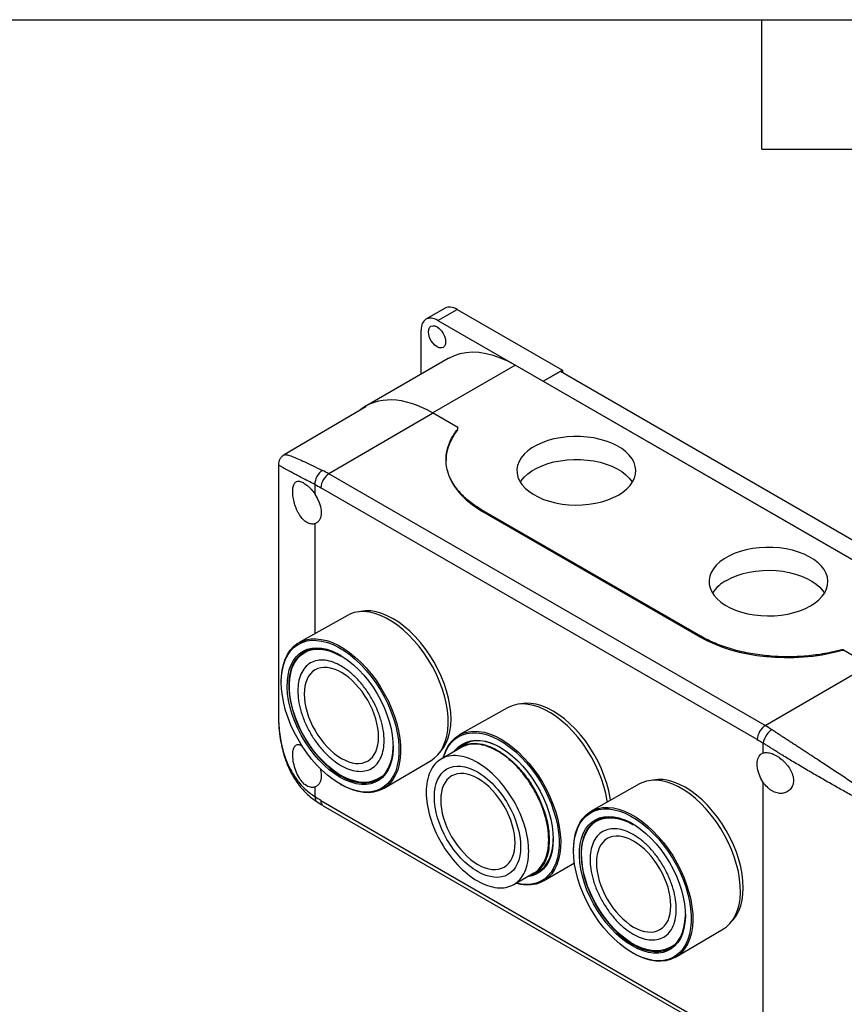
# Model space of a CAD drawing. Header units: millimetres. Extents: x 19 to 819, y 19 to 629.
# Tile 10 of 11: x 600 to 746, y 455 to 629. Entities that reach past the tile are written whole.
import ezdxf

# ---------------------------------------------------------------- set-up
doc = ezdxf.new("R2010")
doc.units = ezdxf.units.MM
doc.header["$LTSCALE"] = 3
doc.linetypes.add('SLD-Solid', pattern=[0])
doc.layers.add('TEXT', color=140, linetype='SLD-Solid', lineweight=25)

msp = doc.modelspace()

# ---------------------------------------------------------------- linework, layer by layer
for p, q in [((675.589, 577.665), (672.194, 575.706)), ((674.294, 575.498), (677.688, 577.457)), ((677.688, 577.457), (696.285, 566.721)), ((674.294, 575.498), (692.891, 564.762)), ((671.324, 565.99), (671.324, 573.783)), ((676.133, 568.766), (661.568, 560.358)), ((673.349, 559.172), (687.941, 567.597)), ((765.016, 523.102), (687.941, 567.597)), ((692.891, 564.762), (696.285, 566.721)), ((692.891, 564.76), (695.932, 566.515)), ((695.932, 566.515), (763.105, 527.737)), ((696.285, 566.721), (696.285, 566.311)), ((692.891, 564.762), (692.891, 564.76)), ((692.891, 564.76), (760.066, 525.98)), ((661.581, 560.227), (647.144, 551.755)), ((673.349, 559.075), (655.053, 548.389)), ((677.836, 556.582), (673.349, 559.172)), ((677.837, 556.484), (677.836, 556.582)), ((646.142, 550.006), (646.142, 505.788)), ((675.744, 550.878), (675.745, 550.74)), ((732.127, 503.895), (655.053, 548.389)), ((652.586, 546.514), (652.586, 544.791)), ((730.721, 501.45), (653.647, 545.945)), ((720.727, 519.687), (682.026, 542.029)), ((720.564, 519.613), (682.188, 541.767)), ((682.188, 541.767), (720.564, 519.613)), ((652.586, 539.588), (652.586, 520.161)), ((658.317, 523.388), (649.78, 518.58)), ((651.66, 517.359), (650.733, 516.824)), ((745.355, 517.134), (745.355, 517.234)), ((745.936, 517.171), (745.935, 517.269)), ((745.935, 517.269), (750.423, 514.678)), ((732.127, 503.895), (750.424, 514.58)), ((646.648, 511.838), (646.647, 511.674)), ((686.601, 507.06), (678.064, 502.252)), ((678.431, 500.041), (674.895, 498)), ((679.725, 500.962), (678.356, 500.171)), ((731.782, 499.072), (731.782, 500.795)), ((664.677, 492.776), (673.109, 497.765)), ((663.632, 494.48), (664.559, 495.015)), ((652.586, 493.046), (652.586, 491.322)), ((657.129, 493.516), (657.272, 493.435)), ((709.936, 493.589), (701.399, 488.782)), ((731.782, 452.529), (731.782, 493.87)), ((653.647, 490.667), (730.721, 446.173)), ((654.061, 489.751), (731.136, 445.257)), ((703.279, 487.56), (702.352, 487.025)), ((698.267, 482.039), (698.266, 481.875)), ((691.305, 477.741), (692.674, 478.531)), ((692.961, 476.448), (698.412, 479.673)), ((687.694, 475.83), (691.23, 477.871)), ((716.295, 462.977), (724.728, 467.966)), ((715.251, 464.681), (716.178, 465.216)), ((708.748, 463.717), (708.89, 463.636))]:
    msp.add_line(p, q)
at = {"flags": 128}
for points in [[(672.633, 573.479), (672.684, 573.903), (672.836, 574.239), (673.078, 574.463), (673.393, 574.561), (673.759, 574.524), (674.153, 574.357), (674.546, 574.07), (674.913, 573.683), (675.228, 573.222), (675.469, 572.719), (675.621, 572.208), (675.673, 571.724), (675.621, 571.299), (675.469, 570.964), (675.228, 570.739), (674.913, 570.642), (674.546, 570.678), (674.153, 570.846), (673.759, 571.133), (673.393, 571.52), (673.078, 571.981), (672.836, 572.484), (672.684, 572.995), (672.633, 573.479)], [(687.941, 567.597), (686.641, 568.289), (685.348, 568.86), (684.071, 569.306), (682.817, 569.625), (681.595, 569.814), (680.411, 569.872), (679.273, 569.8), (678.187, 569.597), (677.161, 569.264), (676.201, 568.805), (676.133, 568.766)], [(706.185, 544.656), (706.983, 545.172), (707.673, 545.738), (708.248, 546.345), (708.699, 546.986), (709.02, 547.653), (709.208, 548.337), (709.259, 549.028), (709.174, 549.719), (708.952, 550.399), (708.598, 551.06), (708.116, 551.694), (707.511, 552.291), (706.793, 552.845), (705.97, 553.349), (705.053, 553.794), (704.053, 554.177), (702.985, 554.491), (701.862, 554.733), (700.698, 554.899), (699.509, 554.988), (698.31, 554.998), (697.118, 554.929), (695.946, 554.781), (694.811, 554.558), (693.728, 554.262), (692.71, 553.896), (691.771, 553.466), (690.924, 552.976), (690.178, 552.434), (689.544, 551.847), (689.031, 551.221), (688.644, 550.566), (688.389, 549.89), (688.27, 549.201), (688.287, 548.509), (688.441, 547.823), (688.729, 547.151), (689.148, 546.503), (689.692, 545.886), (690.354, 545.309), (691.127, 544.78), (691.998, 544.305), (692.958, 543.89), (693.993, 543.541), (695.091, 543.262), (696.236, 543.058), (697.414, 542.93), (698.61, 542.881), (699.808, 542.91), (700.992, 543.019), (702.147, 543.204), (703.258, 543.464), (704.31, 543.796), (705.29, 544.195), (706.185, 544.656)], [(688.866, 546.912), (689.031, 547.161), (689.544, 547.787), (690.178, 548.374), (690.924, 548.916), (691.771, 549.406), (692.71, 549.836), (693.728, 550.202), (694.811, 550.498), (695.946, 550.722), (697.118, 550.869), (698.31, 550.938), (699.509, 550.928), (700.698, 550.839), (701.862, 550.673), (702.985, 550.431), (704.053, 550.117), (705.053, 549.734), (705.97, 549.289), (706.793, 548.785), (707.511, 548.231), (708.116, 547.634), (708.598, 547), (708.654, 546.912)], [(652.586, 544.791), (653.001, 544.091), (653.327, 543.356), (653.552, 542.615), (653.667, 541.898), (653.667, 541.233), (653.552, 540.649), (653.327, 540.168), (653.001, 539.81), (652.586, 539.588)], [(740.126, 525.062), (740.924, 525.578), (741.615, 526.144), (742.189, 526.751), (742.64, 527.393), (742.961, 528.059), (743.149, 528.743), (743.2, 529.434), (743.115, 530.125), (742.893, 530.805), (742.539, 531.466), (742.057, 532.1), (741.452, 532.698), (740.734, 533.252), (739.911, 533.755), (738.994, 534.2), (737.994, 534.583), (736.926, 534.897), (735.803, 535.139), (734.639, 535.305), (733.45, 535.394), (732.252, 535.404), (731.059, 535.335), (729.887, 535.188), (728.752, 534.964), (727.669, 534.668), (726.651, 534.302), (725.713, 533.872), (724.865, 533.382), (724.119, 532.84), (723.486, 532.253), (722.972, 531.628), (722.585, 530.972), (722.331, 530.296), (722.211, 529.608), (722.228, 528.915), (722.382, 528.229), (722.67, 527.557), (723.089, 526.909), (723.633, 526.292), (724.296, 525.715), (725.068, 525.186), (725.939, 524.711), (726.899, 524.296), (727.934, 523.947), (729.032, 523.669), (730.177, 523.464), (731.355, 523.336), (732.551, 523.287), (733.749, 523.317), (734.933, 523.425), (736.088, 523.61), (737.199, 523.871), (738.251, 524.202), (739.231, 524.601), (740.126, 525.062)], [(725.277, 529.574), (726.171, 530.035), (727.151, 530.434), (728.203, 530.765), (729.314, 531.026), (730.469, 531.211), (731.653, 531.319), (732.851, 531.349), (734.047, 531.3), (735.225, 531.172), (736.371, 530.967), (737.468, 530.689), (738.504, 530.34), (739.463, 529.925), (740.335, 529.45), (741.107, 528.921), (741.769, 528.344), (742.314, 527.727), (742.595, 527.318)], [(673.109, 497.765), (673.663, 498.145), (674.276, 498.718), (674.81, 499.402), (675.258, 500.19), (675.616, 501.074), (675.882, 502.047), (676.052, 503.099), (676.125, 504.221), (676.101, 505.402), (675.979, 506.631), (675.761, 507.897), (675.448, 509.187), (675.045, 510.49), (674.553, 511.794), (673.979, 513.086), (673.327, 514.354), (672.604, 515.587), (671.816, 516.773), (670.971, 517.901), (670.076, 518.96), (669.139, 519.94), (668.171, 520.833), (667.179, 521.63), (666.173, 522.324), (665.162, 522.907), (664.156, 523.375), (663.164, 523.724), (662.196, 523.949), (661.259, 524.049), (660.364, 524.024), (659.519, 523.872), (658.731, 523.596), (658.317, 523.388)], [(674.696, 499.238), (674.9, 499.459), (675.417, 500.157), (675.847, 500.959), (676.186, 501.857), (676.431, 502.843), (676.578, 503.907), (676.628, 505.039), (676.578, 506.228), (676.431, 507.463), (676.186, 508.731), (675.847, 510.021), (675.417, 511.319), (674.9, 512.615), (674.3, 513.894), (673.625, 515.145), (672.879, 516.356), (672.071, 517.514), (671.208, 518.61), (670.298, 519.632), (669.351, 520.57), (668.375, 521.416), (667.38, 522.161), (666.375, 522.798), (665.37, 523.321), (664.374, 523.725), (663.398, 524.006), (662.451, 524.162), (661.541, 524.19), (660.678, 524.091), (660.386, 524.026)], [(646.646, 511.571), (646.695, 512.701), (646.84, 513.765), (647.08, 514.752), (647.414, 515.654), (647.837, 516.461), (648.346, 517.167), (648.937, 517.765), (649.603, 518.248), (650.338, 518.614), (651.136, 518.857), (651.989, 518.976), (652.89, 518.971), (653.829, 518.84), (654.798, 518.585), (655.788, 518.209), (656.79, 517.715), (657.794, 517.107), (658.791, 516.391), (659.772, 515.575), (660.727, 514.665), (661.648, 513.67), (662.525, 512.6), (663.352, 511.464), (664.12, 510.273), (664.821, 509.038), (665.45, 507.771), (666.001, 506.483), (666.467, 505.186), (666.846, 503.893), (667.133, 502.616), (667.326, 501.367), (667.423, 500.156), (667.423, 498.996), (667.326, 497.898), (667.133, 496.871), (666.846, 495.926), (666.467, 495.07), (666.001, 494.312), (665.45, 493.66), (664.821, 493.119), (664.12, 492.694), (663.352, 492.389), (662.525, 492.207), (661.648, 492.151), (660.727, 492.219), (659.772, 492.412), (658.791, 492.728), (657.794, 493.164), (656.79, 493.715), (655.788, 494.378), (654.798, 495.144), (653.829, 496.009), (652.89, 496.962), (651.989, 497.996), (651.136, 499.1), (650.338, 500.265), (649.603, 501.48), (648.937, 502.732), (648.346, 504.011), (647.837, 505.305), (647.414, 506.601), (647.08, 507.888), (646.84, 509.153), (646.695, 510.384), (646.646, 511.571)], [(646.648, 511.838), (646.675, 512.598), (646.798, 513.694), (647.018, 514.715), (647.332, 515.652), (647.739, 516.495), (648.233, 517.236), (648.812, 517.87), (649.468, 518.389), (650.196, 518.79), (650.99, 519.068), (651.842, 519.221), (652.743, 519.246), (653.686, 519.145), (654.661, 518.919), (655.66, 518.568), (656.673, 518.096), (657.691, 517.509), (658.704, 516.81), (659.703, 516.008), (660.679, 515.108), (661.622, 514.121), (662.523, 513.054), (663.374, 511.919), (664.168, 510.724), (664.896, 509.483), (665.553, 508.205), (666.131, 506.904), (666.626, 505.591), (667.032, 504.279), (667.347, 502.979), (667.567, 501.705), (667.689, 500.467), (667.714, 499.278), (667.64, 498.148), (667.469, 497.088), (667.201, 496.108), (666.84, 495.218), (666.389, 494.424), (665.852, 493.736), (665.234, 493.159), (664.541, 492.698), (663.779, 492.359), (662.955, 492.143), (662.078, 492.054), (661.155, 492.091), (660.195, 492.255), (659.206, 492.545), (658.199, 492.956), (657.272, 493.435)], [(657.041, 494.764), (656.079, 495.377), (655.127, 496.098), (654.195, 496.919), (653.294, 497.832), (652.432, 498.827), (651.619, 499.893), (650.863, 501.02), (650.173, 502.194), (649.556, 503.405), (649.018, 504.638), (648.566, 505.882), (648.203, 507.122), (647.933, 508.346), (647.761, 509.54), (647.686, 510.692), (647.711, 511.79), (647.835, 512.822), (648.056, 513.777), (648.373, 514.645), (648.781, 515.417), (649.277, 516.084), (649.855, 516.64), (650.51, 517.079), (651.233, 517.395), (652.019, 517.587), (652.857, 517.651), (653.74, 517.587), (654.658, 517.395), (655.601, 517.078), (656.559, 516.639), (657.523, 516.083), (658.481, 515.416), (659.424, 514.644), (660.342, 513.775), (661.225, 512.82), (662.063, 511.788), (662.848, 510.69), (663.572, 509.538), (664.226, 508.344), (664.805, 507.12), (665.301, 505.88), (665.709, 504.637), (666.025, 503.403), (666.247, 502.193), (666.37, 501.018), (666.395, 499.891), (666.321, 498.825), (666.148, 497.83), (665.879, 496.918), (665.516, 496.097), (665.063, 495.376), (664.525, 494.763), (663.908, 494.265), (663.218, 493.887), (662.463, 493.633), (661.65, 493.505), (660.788, 493.505), (659.887, 493.633), (658.955, 493.888), (658.003, 494.266), (657.041, 494.764)], [(657.224, 516.269), (656.708, 516.553), (655.764, 516.985), (654.835, 517.297), (653.931, 517.486), (653.062, 517.549), (652.236, 517.486), (651.463, 517.298), (650.75, 516.986), (650.106, 516.554), (649.536, 516.006), (649.048, 515.349), (648.646, 514.589), (648.334, 513.734), (648.116, 512.793), (647.994, 511.777), (647.97, 510.696), (648.043, 509.561), (648.213, 508.385), (648.478, 507.18), (648.836, 505.959), (649.282, 504.734), (649.811, 503.519), (650.419, 502.327), (651.099, 501.17), (651.843, 500.061), (652.643, 499.011), (653.492, 498.031), (654.38, 497.132), (655.297, 496.323), (656.235, 495.613), (657.182, 495.01), (657.182, 495.01)], [(663.632, 494.48), (663.549, 494.433), (662.843, 494.124), (662.078, 493.938), (661.26, 493.875), (660.4, 493.938), (659.505, 494.124), (658.586, 494.433), (657.652, 494.861), (656.713, 495.403), (655.778, 496.054), (654.859, 496.807), (653.965, 497.653), (653.104, 498.584), (652.287, 499.59), (651.521, 500.66), (650.816, 501.783), (650.178, 502.947), (649.614, 504.14), (649.131, 505.349), (648.733, 506.561), (648.424, 507.764), (648.208, 508.944), (648.088, 510.089), (648.064, 511.187), (648.136, 512.226), (648.304, 513.196), (648.567, 514.086), (648.921, 514.886), (649.362, 515.589), (649.886, 516.186), (650.488, 516.671), (651.161, 517.04), (651.897, 517.288), (652.689, 517.412), (653.529, 517.412), (654.408, 517.287), (655.316, 517.039), (656.244, 516.671), (657.182, 516.185), (657.182, 516.185)], [(704.251, 490.388), (704.218, 490.616), (703.976, 491.889), (703.64, 493.184), (703.214, 494.488), (702.702, 495.79), (702.108, 497.078), (701.437, 498.338), (700.697, 499.56), (699.894, 500.733), (699.035, 501.844), (698.129, 502.885), (697.184, 503.844), (696.209, 504.714), (695.213, 505.485), (694.205, 506.152), (693.194, 506.707), (692.191, 507.146), (691.204, 507.464), (690.242, 507.658), (689.316, 507.727), (688.432, 507.669), (687.6, 507.486), (686.828, 507.18), (686.601, 507.06)], [(704.779, 490.685), (704.715, 491.135), (704.47, 492.403), (704.131, 493.693), (703.701, 494.991), (703.184, 496.286), (702.585, 497.566), (701.909, 498.817), (701.163, 500.027), (700.355, 501.186), (699.492, 502.282), (698.583, 503.304), (697.635, 504.242), (696.659, 505.088), (695.664, 505.833), (694.659, 506.47), (693.654, 506.993), (692.659, 507.397), (691.683, 507.678), (690.735, 507.834), (689.826, 507.862), (688.963, 507.763), (688.671, 507.698)], [(675.255, 498.208), (675.447, 498.866), (675.808, 499.757), (676.26, 500.55), (676.797, 501.239), (677.415, 501.816), (678.108, 502.277), (678.87, 502.616), (679.693, 502.832), (680.571, 502.921), (681.494, 502.884), (682.454, 502.719), (683.443, 502.43), (684.45, 502.019), (685.466, 501.488)], [(675.311, 498.241), (675.365, 498.424), (675.698, 499.326), (676.121, 500.133), (676.63, 500.839), (677.221, 501.436), (677.887, 501.92), (678.622, 502.285), (679.42, 502.529), (680.274, 502.648), (681.174, 502.643), (682.113, 502.512), (683.082, 502.257), (684.072, 501.881), (685.074, 501.386), (686.078, 500.779), (687.075, 500.063), (688.056, 499.247), (689.011, 498.337), (689.932, 497.342), (690.81, 496.272), (691.636, 495.136), (692.404, 493.945), (693.105, 492.71), (693.734, 491.442), (694.285, 490.155), (694.752, 488.858), (695.13, 487.565), (695.418, 486.288), (695.61, 485.038), (695.707, 483.828), (695.707, 482.668), (695.61, 481.57), (695.418, 480.543), (695.13, 479.597), (694.752, 478.742), (694.285, 477.984), (693.734, 477.332), (693.105, 476.791), (692.404, 476.366), (691.636, 476.061), (690.81, 475.879), (689.932, 475.822), (689.011, 475.891), (688.11, 476.07)], [(677.246, 499.357), (677.429, 499.599), (677.988, 500.184), (678.624, 500.652), (679.331, 501), (680.101, 501.223), (680.927, 501.319), (681.8, 501.286), (682.71, 501.127), (683.647, 500.841), (684.603, 500.432), (685.566, 499.905), (686.527, 499.264), (687.474, 498.518), (688.399, 497.673), (689.292, 496.739), (690.142, 495.725), (690.942, 494.642), (691.681, 493.503), (692.354, 492.318), (692.952, 491.1), (693.469, 489.863), (693.9, 488.619), (694.239, 487.382), (694.485, 486.164), (694.633, 484.979), (694.683, 483.84)], [(685.466, 499.965), (684.519, 500.456), (683.581, 500.828), (682.664, 501.079), (681.776, 501.205), (680.927, 501.205), (680.127, 501.079), (679.383, 500.829), (678.703, 500.456), (678.343, 500.187)], [(685.466, 501.488), (686.483, 500.845), (687.49, 500.093), (688.479, 499.242), (689.439, 498.297), (690.362, 497.269), (691.24, 496.166), (692.063, 495), (692.825, 493.781), (693.518, 492.52), (694.136, 491.229), (694.673, 489.92), (695.125, 488.606), (695.486, 487.299), (695.753, 486.01), (695.924, 484.753), (695.998, 483.538), (695.973, 482.377), (695.851, 481.281), (695.631, 480.26), (695.317, 479.323), (694.91, 478.48), (694.415, 477.739), (693.837, 477.105), (693.181, 476.586), (692.452, 476.185), (691.659, 475.907), (690.807, 475.754), (689.906, 475.728), (688.963, 475.829), (688.054, 476.037)], [(657.182, 495.01), (658.13, 494.519), (659.067, 494.147), (659.985, 493.896), (660.873, 493.77), (661.721, 493.77), (662.522, 493.896), (663.266, 494.146), (663.945, 494.519), (664.553, 495.009), (665.083, 495.612), (665.529, 496.322), (665.886, 497.131), (666.151, 498.03), (666.321, 499.009), (666.395, 500.059), (666.398, 500.297)], [(731.782, 493.87), (731.367, 494.569), (731.041, 495.305), (730.816, 496.046), (730.701, 496.763), (730.701, 497.427), (730.816, 498.011), (731.041, 498.492), (731.367, 498.851), (731.782, 499.072)], [(653.48, 496.348), (653.552, 496.072), (653.667, 495.355), (653.667, 494.691), (653.552, 494.106), (653.327, 493.625), (653.001, 493.267), (652.586, 493.046)], [(724.728, 467.966), (725.282, 468.346), (725.895, 468.919), (726.429, 469.603), (726.877, 470.391), (727.235, 471.275), (727.5, 472.248), (727.671, 473.3), (727.744, 474.422), (727.719, 475.603), (727.598, 476.832), (727.379, 478.098), (727.067, 479.388), (726.663, 480.691), (726.172, 481.995), (725.598, 483.287), (724.946, 484.555), (724.223, 485.788), (723.435, 486.974), (722.589, 488.102), (721.694, 489.161), (720.758, 490.142), (719.79, 491.034), (718.798, 491.831), (717.792, 492.525), (716.781, 493.108), (715.775, 493.576), (714.783, 493.925), (713.814, 494.15), (712.878, 494.25), (711.983, 494.225), (711.138, 494.073), (710.35, 493.797), (709.936, 493.589)], [(726.315, 469.439), (726.519, 469.66), (727.036, 470.358), (727.466, 471.16), (727.805, 472.058), (728.049, 473.044), (728.197, 474.108), (728.246, 475.24), (728.197, 476.429), (728.049, 477.664), (727.805, 478.932), (727.466, 480.222), (727.036, 481.521), (726.519, 482.816), (725.919, 484.095), (725.243, 485.346), (724.498, 486.557), (723.69, 487.715), (722.827, 488.811), (721.917, 489.833), (720.97, 490.771), (719.994, 491.617), (718.998, 492.362), (717.993, 492.999), (716.988, 493.522), (715.993, 493.926), (715.017, 494.208), (714.07, 494.363), (713.16, 494.391), (712.297, 494.292), (712.005, 494.227)], [(698.265, 481.772), (698.314, 482.902), (698.459, 483.966), (698.699, 484.953), (699.033, 485.855), (699.456, 486.662), (699.965, 487.368), (700.555, 487.966), (701.221, 488.449), (701.957, 488.815), (702.755, 489.058), (703.608, 489.178), (704.508, 489.172), (705.448, 489.041), (706.417, 488.786), (707.407, 488.41), (708.408, 487.916), (709.413, 487.308), (710.41, 486.593), (711.39, 485.776), (712.346, 484.866), (713.266, 483.872), (714.144, 482.801), (714.971, 481.665), (715.738, 480.474), (716.44, 479.239), (717.069, 477.972), (717.619, 476.684), (718.086, 475.387), (718.465, 474.095), (718.752, 472.817), (718.945, 471.568), (719.042, 470.357), (719.042, 469.198), (718.945, 468.099), (718.752, 467.072), (718.465, 466.127), (718.086, 465.271), (717.619, 464.514), (717.069, 463.861), (716.44, 463.32), (715.738, 462.895), (714.971, 462.59), (714.144, 462.409), (713.266, 462.352), (712.346, 462.42), (711.39, 462.613), (710.41, 462.929), (709.413, 463.365), (708.408, 463.916), (707.407, 464.579), (706.417, 465.345), (705.448, 466.21), (704.508, 467.163), (703.608, 468.197), (702.755, 469.301), (701.957, 470.466), (701.221, 471.681), (700.555, 472.933), (699.965, 474.212), (699.456, 475.506), (699.033, 476.802), (698.699, 478.089), (698.459, 479.354), (698.314, 480.585), (698.265, 481.772)], [(698.267, 482.039), (698.294, 482.799), (698.417, 483.895), (698.636, 484.916), (698.951, 485.853), (699.357, 486.696), (699.852, 487.437), (700.43, 488.071), (701.087, 488.591), (701.815, 488.991), (702.609, 489.269), (703.46, 489.422), (704.362, 489.448), (705.304, 489.347), (706.28, 489.12), (707.279, 488.769), (708.292, 488.297), (709.31, 487.71), (710.323, 487.011), (711.322, 486.209), (712.298, 485.31), (713.24, 484.322), (714.142, 483.255), (714.993, 482.12), (715.787, 480.926), (716.515, 479.684), (717.172, 478.407), (717.75, 477.105), (718.245, 475.792), (718.651, 474.48), (718.966, 473.181), (719.185, 471.906), (719.308, 470.668), (719.333, 469.479), (719.259, 468.349), (719.087, 467.289), (718.82, 466.31), (718.459, 465.419), (718.008, 464.626), (717.471, 463.937), (716.853, 463.36), (716.16, 462.899), (715.398, 462.56), (714.574, 462.344), (713.697, 462.255), (712.774, 462.292), (711.813, 462.457), (710.825, 462.746), (709.818, 463.157), (708.89, 463.636)], [(708.66, 464.965), (707.697, 465.578), (706.745, 466.299), (705.814, 467.12), (704.912, 468.033), (704.051, 469.028), (703.238, 470.094), (702.482, 471.221), (701.792, 472.395), (701.175, 473.606), (700.637, 474.84), (700.184, 476.083), (699.821, 477.323), (699.552, 478.547), (699.379, 479.741), (699.305, 480.893), (699.33, 481.991), (699.454, 483.023), (699.675, 483.978), (699.991, 484.846), (700.4, 485.618), (700.896, 486.285), (701.474, 486.841), (702.129, 487.28), (702.852, 487.597), (703.637, 487.788), (704.476, 487.852), (705.359, 487.788), (706.277, 487.596), (707.22, 487.279), (708.178, 486.841), (709.141, 486.284), (710.1, 485.617), (711.043, 484.845), (711.961, 483.977), (712.843, 483.021), (713.682, 481.989), (714.467, 480.892), (715.191, 479.739), (715.845, 478.545), (716.423, 477.321), (716.919, 476.081), (717.328, 474.838), (717.644, 473.604), (717.866, 472.394), (717.989, 471.219), (718.014, 470.093), (717.94, 469.026), (717.767, 468.031), (717.498, 467.119), (717.135, 466.298), (716.682, 465.577), (716.144, 464.965), (715.527, 464.466), (714.837, 464.088), (714.082, 463.834), (713.269, 463.706), (712.407, 463.706), (711.505, 463.834), (710.574, 464.089), (709.622, 464.467), (708.66, 464.965)], [(708.843, 486.47), (708.327, 486.754), (707.383, 487.186), (706.454, 487.498), (705.55, 487.687), (704.681, 487.75), (703.855, 487.687), (703.082, 487.499), (702.369, 487.187), (701.725, 486.755), (701.155, 486.207), (700.667, 485.55), (700.264, 484.79), (699.953, 483.935), (699.735, 482.994), (699.613, 481.978), (699.589, 480.897), (699.662, 479.762), (699.832, 478.586), (700.097, 477.381), (700.455, 476.16), (700.9, 474.935), (701.43, 473.72), (702.038, 472.528), (702.717, 471.371), (703.461, 470.262), (704.262, 469.212), (705.111, 468.232), (705.998, 467.333), (706.916, 466.524), (707.853, 465.814), (708.801, 465.211), (708.801, 465.211)], [(715.251, 464.681), (715.167, 464.634), (714.462, 464.325), (713.697, 464.139), (712.879, 464.076), (712.019, 464.139), (711.124, 464.326), (710.205, 464.634), (709.271, 465.062), (708.331, 465.604), (707.397, 466.255), (706.478, 467.008), (705.583, 467.854), (704.723, 468.785), (703.905, 469.791), (703.14, 470.861), (702.435, 471.984), (701.797, 473.149), (701.233, 474.341), (700.75, 475.55), (700.351, 476.762), (700.043, 477.965), (699.827, 479.145), (699.707, 480.29), (699.682, 481.388), (699.755, 482.427), (699.923, 483.397), (700.186, 484.287), (700.54, 485.087), (700.981, 485.79), (701.505, 486.387), (702.107, 486.872), (702.779, 487.241), (703.516, 487.489), (704.308, 487.613), (705.148, 487.613), (706.027, 487.489), (706.935, 487.24), (707.863, 486.872), (708.801, 486.386), (708.801, 486.386)], [(694.683, 483.84), (694.633, 482.757), (694.485, 481.744), (694.239, 480.809), (693.9, 479.965), (693.469, 479.218), (692.952, 478.578), (692.354, 478.051), (691.681, 477.642), (690.942, 477.357), (690.142, 477.197), (690.045, 477.186)], [(690.883, 477.587), (691.186, 477.677), (691.898, 477.989), (692.543, 478.421), (693.112, 478.969), (693.601, 479.626), (694.003, 480.386), (694.315, 481.241), (694.533, 482.182), (694.655, 483.198), (694.682, 483.969)], [(708.801, 465.211), (709.749, 464.72), (710.686, 464.348), (711.604, 464.097), (712.491, 463.971), (713.34, 463.971), (714.141, 464.097), (714.885, 464.347), (715.564, 464.72), (716.172, 465.21), (716.702, 465.813), (717.148, 466.523), (717.505, 467.332), (717.77, 468.231), (717.94, 469.21), (718.014, 470.26), (718.017, 470.498)]]:
    msp.add_lwpolyline(points, dxfattribs=at)
for centre, radius, start, end in [((656.72, 545.804), 3.076, 122.814, 177.37846), ((644.614, 530.331), 20.858, 59.97038, 63.58741), ((728.532, 523.533), 6.863, 118.31615, 146.52475), ((733.794, 501.31), 3.076, 122.814, 177.37846), ((720.53, 483.829), 23.176, 56.60207, 59.97361), ((654.599, 490.546), 0.96, 172.76738, 235.92044)]:
    msp.add_arc(centre, radius, start, end)
for centre, major_axis, ratio, start_param, end_param in [((677.688, 574.028), (-2.1, 3.637), 0.5773815, 5.4978853, 6.2835631), ((674.294, 572.068), (-2.1, 3.637), 0.5773815, 5.4978853, 7.0686817), ((673.446, 539.942), (-11.911, 20.396), 0.5740133, 5.4949927, 6.3851719), ((697.745, 550.852), (22, 0.111), 0.5806369, 2.7054676, 3.1276514), ((697.745, 550.852), (22, 0.111), 0.5806369, 3.2598663, 3.9240484), ((736.121, 528.698), (22, 0.111), 0.5806369, 3.9240484, 5.1426292), ((745.733, 516.661), (0.9, 0.005), 0.5806369, 1.3408723, 2.0010365)]:
    msp.add_ellipse(centre, major_axis=major_axis, ratio=ratio, start_param=start_param, end_param=end_param)
for points, knots in [([(682.026, 542.029), (681.249, 542.487), (680.537, 542.976), (679.241, 544.015), (678.663, 544.561), (677.906, 545.416), (677.672, 545.707), (677.243, 546.296), (677.049, 546.595), (676.698, 547.201), (676.543, 547.51), (676.272, 548.13), (676.158, 548.442), (675.876, 549.387), (675.77, 550.027), (675.727, 551.304), (675.789, 551.946), (676.079, 553.212), (676.308, 553.842), (676.924, 555.067), (677.31, 555.665), (677.776, 556.247)], [0, 0, 0, 0, 0.125, 0.125, 0.25, 0.25, 0.3125, 0.3125, 0.375, 0.375, 0.4375, 0.4375, 0.5, 0.5, 0.625, 0.625, 0.75, 0.75, 0.875, 0.875, 1, 1, 1, 1]), ([(677.776, 556.247), (677.818, 556.299), (677.845, 556.355), (677.865, 556.469), (677.859, 556.526), (677.836, 556.582)], [0, 0, 0, 0, 0.5, 0.5, 1, 1, 1, 1]), ([(647.139, 551.753), (646.99, 551.65), (646.695, 551.445), (646.381, 551.011), (646.178, 550.525), (646.153, 550.18), (646.14, 550.009)], [0, 0, 0, 0, 0.25555028, 0.50732916, 0.75554288, 1, 1, 1, 1]), ([(647.146, 551.742), (647.166, 551.756), (647.217, 551.793), (647.405, 551.789), (647.695, 551.738), (648.071, 551.631), (648.639, 551.433), (649.492, 551.091), (650.743, 550.534), (652.192, 549.85), (653.33, 549.289), (653.893, 549.012)], [0, 0, 0, 0, 0.0584135, 0.1543348, 0.2470653, 0.3367314, 0.4234729, 0.5751551, 0.7209712, 0.8621393, 1, 1, 1, 1]), ([(652.586, 546.514), (652.192, 546.713), (651.401, 547.113), (650.343, 547.658), (649.407, 548.148), (648.595, 548.579), (647.9, 548.954), (647.377, 549.243), (646.989, 549.463), (646.706, 549.628), (646.477, 549.766), (646.311, 549.872), (646.203, 549.946), (646.148, 549.991), (646.148, 550.001), (646.148, 550.005)], [0, 0, 0, 0, 0.0914321, 0.1838797, 0.2777278, 0.3668208, 0.4585904, 0.5533044, 0.6190291, 0.6862726, 0.7550997, 0.8255708, 0.8899986, 0.9564805, 1, 1, 1, 1]), ([(653.893, 549.012), (653.519, 548.794), (653.172, 548.408), (652.682, 547.472), (652.56, 546.96), (652.586, 546.514)], [0, 0, 0, 0, 0.5, 0.5, 1, 1, 1, 1]), ([(652.586, 539.588), (652.373, 539.518), (652.145, 539.5), (651.788, 539.551), (651.666, 539.582), (651.424, 539.668), (651.304, 539.723), (651.064, 539.859), (650.943, 539.941), (650.708, 540.126), (650.594, 540.229), (650.261, 540.568), (650.049, 540.84), (649.764, 541.286), (649.674, 541.442), (649.504, 541.767), (649.423, 541.937), (649.2, 542.455), (649.075, 542.812), (648.869, 543.548), (648.793, 543.908), (648.715, 544.438), (648.696, 544.613), (648.67, 544.948), (648.663, 545.109), (648.663, 545.419), (648.669, 545.568), (648.695, 545.848), (648.715, 545.978), (648.792, 546.338), (648.87, 546.542), (649.022, 546.775), (649.079, 546.841), (649.204, 546.951), (649.274, 546.995), (649.497, 547.089), (649.667, 547.106), (650.05, 547.046), (650.256, 546.971), (650.592, 546.792), (650.708, 546.721), (650.942, 546.561), (651.06, 546.471), (651.3, 546.272), (651.422, 546.162), (651.665, 545.926), (651.786, 545.801), (652.141, 545.404), (652.373, 545.107), (652.586, 544.791)], [0, 0, 0, 0, 0.0625, 0.0625, 0.09375, 0.09375, 0.125, 0.125, 0.15625, 0.15625, 0.1875, 0.1875, 0.25, 0.25, 0.28125, 0.28125, 0.3125, 0.3125, 0.375, 0.375, 0.4375, 0.4375, 0.46875, 0.46875, 0.5, 0.5, 0.53125, 0.53125, 0.5625, 0.5625, 0.625, 0.625, 0.65625, 0.65625, 0.6875, 0.6875, 0.75, 0.75, 0.8125, 0.8125, 0.84375, 0.84375, 0.875, 0.875, 0.90625, 0.90625, 0.9375, 0.9375, 1, 1, 1, 1]), ([(682.026, 542.029), (682.044, 541.98), (682.065, 541.931), (682.116, 541.837), (682.15, 541.789), (682.188, 541.767)], [0, 0, 0, 0, 0.5, 0.5, 1, 1, 1, 1]), ([(720.564, 519.613), (720.603, 519.59), (720.636, 519.6), (720.688, 519.634), (720.708, 519.66), (720.727, 519.687)], [0, 0, 0, 0, 0.5, 0.5, 1, 1, 1, 1]), ([(745.355, 517.234), (744.347, 516.965), (743.311, 516.742), (741.18, 516.385), (740.095, 516.254), (738.447, 516.128), (737.894, 516.098), (736.788, 516.063), (736.235, 516.057), (735.128, 516.07), (734.573, 516.088), (733.47, 516.149), (732.922, 516.192), (731.286, 516.355), (730.206, 516.512), (728.107, 516.916), (727.08, 517.165), (725.11, 517.747), (724.159, 518.083), (722.366, 518.829), (721.52, 519.239), (720.727, 519.687)], [0, 0, 0, 0, 0.125, 0.125, 0.25, 0.25, 0.3125, 0.3125, 0.375, 0.375, 0.4375, 0.4375, 0.5, 0.5, 0.625, 0.625, 0.75, 0.75, 0.875, 0.875, 1, 1, 1, 1]), ([(745.935, 517.269), (745.838, 517.282), (745.738, 517.285), (745.54, 517.273), (745.445, 517.258), (745.355, 517.234)], [0, 0, 0, 0, 0.5, 0.5, 1, 1, 1, 1]), ([(649.566, 510.048), (649.566, 510.584), (649.654, 511.639), (650.062, 513.042), (650.769, 514.21), (651.759, 515.045), (652.977, 515.485), (654.342, 515.513), (655.761, 515.165), (657.182, 514.495), (658.604, 513.524), (660.023, 512.234), (661.388, 510.629), (662.606, 508.784), (663.595, 506.806), (664.302, 504.822), (664.71, 502.947), (664.841, 501.23), (664.71, 499.664), (664.302, 498.261), (663.595, 497.093), (662.606, 496.258), (661.388, 495.818), (660.023, 495.79), (658.604, 496.138), (657.182, 496.808), (655.761, 497.779), (654.342, 499.07), (652.977, 500.674), (651.759, 502.52), (650.769, 504.497), (650.062, 506.481), (649.654, 508.356), (649.566, 509.512), (649.566, 510.048)], [0, 0, 0, 0, 0.02912901, 0.06000283, 0.0921602, 0.125, 0.1578398, 0.18999717, 0.22087099, 0.25, 0.27912901, 0.31000283, 0.3421602, 0.375, 0.4078398, 0.43999717, 0.47087099, 0.5, 0.52912901, 0.56000283, 0.5921602, 0.625, 0.6578398, 0.68999717, 0.72087099, 0.75, 0.77912901, 0.81000283, 0.8421602, 0.875, 0.9078398, 0.93999717, 0.97087099, 1, 1, 1, 1]), ([(650.689, 509.49), (650.689, 511.502), (651.381, 513.033), (653.846, 514.456), (655.517, 514.29), (659.003, 512.278), (660.674, 510.514), (663.139, 506.245), (663.831, 503.915), (663.831, 499.891), (663.139, 498.36), (660.674, 496.937), (659.003, 497.102), (655.517, 499.114), (653.846, 500.879), (651.381, 505.148), (650.689, 507.477), (650.689, 509.49)], [0, 0, 0, 0, 0.125, 0.125, 0.25, 0.25, 0.375, 0.375, 0.5, 0.5, 0.625, 0.625, 0.75, 0.75, 0.875, 0.875, 1, 1, 1, 1]), ([(646.143, 505.788), (646.151, 505.271), (646.167, 504.247), (646.305, 502.701), (646.538, 501.17), (646.88, 499.674), (647.331, 498.226), (647.899, 496.837), (648.592, 495.517), (649.544, 494.088), (650.82, 492.611), (652.002, 491.749), (652.586, 491.322)], [0, 0, 0, 0, 0.0884004, 0.1750771, 0.2689872, 0.3597373, 0.4474757, 0.5417214, 0.6333209, 0.7225424, 0.8628105, 1, 1, 1, 1]), ([(646.143, 505.78), (646.154, 505.207), (646.179, 503.924), (646.362, 502.146), (646.649, 500.466), (646.991, 499.067), (647.351, 497.935), (647.679, 497.075), (647.953, 496.438), (648.251, 495.813), (648.645, 495.068), (649.235, 494.106), (649.974, 493.109), (650.839, 492.148), (651.778, 491.265), (652.517, 490.742), (652.906, 490.466)], [0, 0, 0, 0, 0.0924683, 0.2069653, 0.2955774, 0.3806098, 0.4537251, 0.5005992, 0.540564, 0.5748398, 0.6217051, 0.6873625, 0.7721853, 0.839508, 0.9154522, 1, 1, 1, 1]), ([(733.287, 503.178), (732.971, 502.994), (732.215, 502.278), (731.812, 501.264), (731.782, 500.795)], [0, 0, 0, 0, 0.4285714, 1, 1, 1, 1]), ([(761.935, 482.887), (761.934, 482.918), (761.933, 482.98), (761.922, 483.069), (761.906, 483.153), (761.884, 483.234), (761.858, 483.311), (761.827, 483.384), (761.794, 483.454), (761.757, 483.52), (761.718, 483.584), (761.676, 483.646), (761.633, 483.705), (761.587, 483.763), (761.541, 483.82), (761.494, 483.875), (761.445, 483.929), (761.396, 483.983), (761.346, 484.035), (761.295, 484.087), (761.243, 484.138), (761.19, 484.188), (761.137, 484.238), (761.084, 484.288), (761.029, 484.337), (760.975, 484.385), (760.919, 484.433), (760.864, 484.481), (760.808, 484.529), (760.751, 484.577), (760.694, 484.625), (760.637, 484.672), (760.58, 484.72), (760.522, 484.767), (760.464, 484.814), (760.405, 484.861), (760.347, 484.908), (760.288, 484.955), (760.228, 485.002), (760.168, 485.048), (760.108, 485.095), (760.048, 485.142), (759.987, 485.188), (759.927, 485.235), (759.865, 485.281), (759.804, 485.328), (759.742, 485.375), (759.68, 485.421), (759.618, 485.468), (759.556, 485.515), (759.493, 485.561), (759.431, 485.608), (759.367, 485.655), (759.304, 485.702), (759.241, 485.749), (759.177, 485.796), (759.113, 485.843), (759.049, 485.89), (758.985, 485.938), (758.92, 485.985), (758.856, 486.032), (758.791, 486.08), (758.726, 486.128), (758.66, 486.175), (758.595, 486.223), (758.529, 486.271), (758.463, 486.319), (758.397, 486.367), (758.331, 486.415), (758.264, 486.463), (758.197, 486.511), (758.131, 486.56), (758.063, 486.608), (757.996, 486.657), (757.928, 486.705), (757.861, 486.754), (757.793, 486.802), (757.725, 486.851), (757.656, 486.9), (757.588, 486.949), (757.519, 486.998), (757.45, 487.047), (757.381, 487.097), (757.312, 487.146), (757.242, 487.195), (757.172, 487.245), (757.102, 487.294), (757.032, 487.344), (756.962, 487.394), (756.891, 487.444), (756.821, 487.494), (756.75, 487.543), (756.679, 487.594), (756.607, 487.644), (756.536, 487.694), (756.464, 487.744), (756.392, 487.795), (756.32, 487.845), (756.248, 487.896), (756.175, 487.946), (756.103, 487.997), (756.03, 488.048), (755.957, 488.099), (755.884, 488.15), (755.81, 488.201), (755.737, 488.252), (755.663, 488.304), (755.589, 488.355), (755.515, 488.407), (755.44, 488.458), (755.366, 488.51), (755.291, 488.562), (755.216, 488.613), (755.141, 488.665), (755.065, 488.717), (754.99, 488.769), (754.914, 488.822), (754.838, 488.874), (754.762, 488.926), (754.686, 488.979), (754.256, 489.275), (753.456, 489.822), (752.414, 490.531), (751.183, 491.362), (749.737, 492.335), (747.813, 493.622), (746.089, 494.77), (744.632, 495.736), (743.552, 496.45), (742.515, 497.133), (741.618, 497.722), (740.847, 498.227), (740.186, 498.66), (739.526, 499.092), (738.868, 499.523), (738.214, 499.95), (737.565, 500.375), (736.922, 500.795), (736.287, 501.21), (735.662, 501.62), (735.047, 502.023), (734.445, 502.417), (733.856, 502.804), (733.477, 503.054), (733.287, 503.178)], [0, 0, 0, 0, 0.0028574, 0.0057044, 0.0085483, 0.0113923, 0.0142356, 0.0170742, 0.0199021, 0.0227188, 0.0255278, 0.0283315, 0.0311313, 0.0339277, 0.0367204, 0.0395091, 0.0422942, 0.0450763, 0.0478559, 0.0506334, 0.0534091, 0.0561832, 0.0589561, 0.0617278, 0.0644985, 0.0672683, 0.0700373, 0.0728055, 0.0755729, 0.0783396, 0.0811056, 0.083871, 0.0866358, 0.0894001, 0.0921638, 0.0949272, 0.0976901, 0.1004526, 0.1032148, 0.1059767, 0.1087383, 0.1114996, 0.1142607, 0.1170216, 0.1197823, 0.1225428, 0.1253033, 0.1280636, 0.1308238, 0.1335839, 0.136344, 0.139104, 0.141864, 0.144624, 0.147384, 0.150144, 0.152904, 0.1556639, 0.1584239, 0.1611838, 0.1639438, 0.1667037, 0.1694637, 0.1722236, 0.1749835, 0.1777434, 0.1805033, 0.1832632, 0.1860231, 0.1887829, 0.1915428, 0.1943027, 0.1970626, 0.1998224, 0.2025823, 0.2053422, 0.2081021, 0.210862, 0.2136219, 0.2163818, 0.2191417, 0.2219017, 0.2246616, 0.2274216, 0.2301817, 0.2329417, 0.2357018, 0.2384619, 0.2412221, 0.2439823, 0.2467426, 0.2495029, 0.2522632, 0.2550237, 0.2577842, 0.2605447, 0.2633054, 0.2660661, 0.2688269, 0.2715878, 0.2743488, 0.2771099, 0.2798711, 0.2826325, 0.2853939, 0.2881555, 0.2909172, 0.2936791, 0.2964411, 0.2992032, 0.3019656, 0.3047281, 0.3074907, 0.3102536, 0.3130166, 0.3157799, 0.3185433, 0.321307, 0.3240709, 0.326835, 0.3295994, 0.3707641, 0.4120206, 0.4371288, 0.4948213, 0.5539165, 0.6195126, 0.6531841, 0.6853399, 0.7160074, 0.745186, 0.7646656, 0.7841719, 0.8036997, 0.8232467, 0.8428138, 0.8624055, 0.8820227, 0.9016594, 0.9213101, 0.9409708, 0.9606392, 0.980315, 1, 1, 1, 1]), ([(652.586, 493.046), (652.32, 493.004), (651.789, 492.922), (650.906, 493.358), (650.098, 494.165), (649.424, 495.297), (648.939, 496.621), (648.675, 497.96), (648.64, 499.118), (648.816, 499.98), (649.202, 500.477), (649.703, 500.625), (650.132, 500.432), (650.301, 500.356)], [0, 0, 0, 0, 0.09322553, 0.18646017, 0.27967766, 0.37463954, 0.47176417, 0.56843163, 0.66150661, 0.75187951, 0.84349586, 0.93874485, 1, 1, 1, 1]), ([(677.669, 499.602), (677.889, 499.805), (678.475, 500.347), (679.717, 500.749), (681.301, 500.827), (683.033, 500.431), (684.83, 499.599), (686.628, 498.356), (688.357, 496.752), (689.95, 494.849), (691.347, 492.719), (692.494, 490.444), (693.34, 488.116), (693.885, 485.805), (693.953, 484.382), (693.987, 483.67)], [0, 0, 0, 0, 0.0477946, 0.127145, 0.2064955, 0.2858459, 0.3651964, 0.4445468, 0.5238973, 0.6032477, 0.6825982, 0.7619486, 0.8412991, 0.9206495, 1, 1, 1, 1]), ([(693.881, 483.731), (693.847, 484.435), (693.78, 485.842), (693.242, 488.126), (692.405, 490.427), (691.271, 492.676), (689.891, 494.781), (688.316, 496.662), (686.607, 498.247), (684.83, 499.475), (683.052, 500.3), (681.347, 500.682), (679.758, 500.643), (678.873, 500.242), (678.431, 500.041)], [0, 0, 0, 0, 0.0833362, 0.1666724, 0.2500086, 0.3333448, 0.416681, 0.5000172, 0.5833534, 0.6666896, 0.7500258, 0.833362, 0.9166982, 1, 1, 1, 1]), ([(761.848, 482.84), (761.847, 482.864), (761.846, 482.914), (761.837, 482.985), (761.822, 483.055), (761.802, 483.124), (761.776, 483.192), (761.728, 483.293), (761.643, 483.423), (761.478, 483.607), (761.231, 483.821), (760.895, 484.064), (760.491, 484.323), (760.021, 484.607), (759.438, 484.941), (758.74, 485.331), (757.692, 485.91), (755.703, 487), (752.698, 488.629), (749.393, 490.442), (746.697, 491.947), (744.541, 493.163), (742.376, 494.396), (740.14, 495.689), (737.941, 496.984), (736.278, 497.983), (735.179, 498.654), (734.573, 499.027), (733.982, 499.393), (733.407, 499.754), (732.848, 500.108), (732.305, 500.456), (731.956, 500.682), (731.782, 500.795)], [0, 0, 0, 0, 0.0022416, 0.0045504, 0.0069404, 0.0094243, 0.0120135, 0.0147181, 0.0217022, 0.0297214, 0.0435557, 0.0601458, 0.0778971, 0.0983518, 0.1215173, 0.1511616, 0.1830887, 0.2447266, 0.3743292, 0.4925727, 0.5570527, 0.6176714, 0.6821659, 0.7437316, 0.8089919, 0.871321, 0.8900455, 0.9086331, 0.9270973, 0.945452, 0.9637111, 0.981889, 1, 1, 1, 1]), ([(690.346, 481.69), (690.346, 480.322), (690.11, 479.09), (689.203, 477.086), (688.532, 476.314), (686.857, 475.346), (685.853, 475.151), (683.664, 475.368), (682.479, 475.779), (680.11, 477.147), (678.926, 478.103), (676.736, 480.414), (675.732, 481.768), (674.057, 484.67), (673.386, 486.217), (672.479, 489.268), (672.244, 490.772), (672.244, 493.508), (672.479, 494.74), (673.386, 496.744), (674.057, 497.516), (675.732, 498.484), (676.736, 498.679), (678.926, 498.462), (680.11, 498.051), (682.479, 496.683), (683.664, 495.727), (685.853, 493.416), (686.857, 492.062), (688.532, 489.16), (689.203, 487.613), (690.11, 484.562), (690.346, 483.058), (690.346, 481.69)], [0, 0, 0, 0, 0.0625, 0.0625, 0.125, 0.125, 0.1875, 0.1875, 0.25, 0.25, 0.3125, 0.3125, 0.375, 0.375, 0.4375, 0.4375, 0.5, 0.5, 0.5625, 0.5625, 0.625, 0.625, 0.6875, 0.6875, 0.75, 0.75, 0.8125, 0.8125, 0.875, 0.875, 0.9375, 0.9375, 1, 1, 1, 1]), ([(731.782, 499.072), (731.995, 499.142), (732.231, 499.165), (732.622, 499.134), (732.759, 499.111), (733.037, 499.046), (733.179, 499.003), (733.469, 498.896), (733.619, 498.832), (733.919, 498.684), (734.069, 498.602), (734.517, 498.329), (734.819, 498.109), (735.244, 497.744), (735.382, 497.616), (735.65, 497.347), (735.78, 497.205), (736.147, 496.77), (736.362, 496.465), (736.727, 495.822), (736.868, 495.499), (737.014, 495.008), (737.051, 494.843), (737.101, 494.521), (737.113, 494.364), (737.113, 494.055), (737.101, 493.902), (737.052, 493.609), (737.015, 493.469), (736.871, 493.069), (736.726, 492.828), (736.456, 492.527), (736.357, 492.436), (736.142, 492.274), (736.025, 492.203), (735.658, 492.025), (735.39, 491.952), (734.817, 491.903), (734.523, 491.927), (734.071, 492.039), (733.919, 492.089), (733.621, 492.212), (733.474, 492.285), (733.183, 492.455), (733.039, 492.552), (732.759, 492.767), (732.625, 492.884), (732.237, 493.262), (731.995, 493.553), (731.782, 493.87)], [0, 0, 0, 0, 0.0625, 0.0625, 0.09375, 0.09375, 0.125, 0.125, 0.15625, 0.15625, 0.1875, 0.1875, 0.25, 0.25, 0.28125, 0.28125, 0.3125, 0.3125, 0.375, 0.375, 0.4375, 0.4375, 0.46875, 0.46875, 0.5, 0.5, 0.53125, 0.53125, 0.5625, 0.5625, 0.625, 0.625, 0.65625, 0.65625, 0.6875, 0.6875, 0.75, 0.75, 0.8125, 0.8125, 0.84375, 0.84375, 0.875, 0.875, 0.90625, 0.90625, 0.9375, 0.9375, 1, 1, 1, 1]), ([(688.91, 482.519), (688.91, 484.851), (688.108, 487.551), (685.252, 492.499), (683.314, 494.543), (679.275, 496.875), (677.338, 497.067), (674.481, 495.418), (673.679, 493.644), (673.679, 488.979), (674.481, 486.279), (677.338, 481.331), (679.275, 479.287), (683.314, 476.955), (685.252, 476.763), (688.108, 478.412), (688.91, 480.186), (688.91, 482.519)], [0, 0, 0, 0, 0.125, 0.125, 0.25, 0.25, 0.375, 0.375, 0.5, 0.5, 0.625, 0.625, 0.75, 0.75, 0.875, 0.875, 1, 1, 1, 1]), ([(687.943, 483.166), (687.943, 481.154), (687.251, 479.624), (684.786, 478.2), (683.115, 478.366), (679.629, 480.378), (677.958, 482.142), (675.493, 486.411), (674.801, 488.741), (674.801, 492.766), (675.493, 494.296), (677.958, 495.719), (679.629, 495.554), (683.115, 493.542), (684.786, 491.777), (687.251, 487.509), (687.943, 485.179), (687.943, 483.166)], [0, 0, 0, 0, 0.125, 0.125, 0.25, 0.25, 0.375, 0.375, 0.5, 0.5, 0.625, 0.625, 0.75, 0.75, 0.875, 0.875, 1, 1, 1, 1]), ([(652.586, 491.322), (652.592, 491.126), (652.602, 490.744), (652.81, 490.561), (652.911, 490.472)], [0, 0, 0, 0, 0.5155037, 1, 1, 1, 1]), ([(652.9, 490.47), (653.248, 490.241), (653.634, 489.987), (654.023, 489.776), (654.061, 489.755)], [0, 0, 0, 0, 0.9020163, 1, 1, 1, 1]), ([(701.185, 480.249), (701.185, 480.786), (701.273, 481.84), (701.681, 483.243), (702.388, 484.411), (703.377, 485.246), (704.595, 485.686), (705.96, 485.714), (707.38, 485.366), (708.801, 484.696), (710.222, 483.725), (711.642, 482.435), (713.007, 480.83), (714.225, 478.985), (715.214, 477.007), (715.921, 475.023), (716.329, 473.148), (716.459, 471.432), (716.329, 469.866), (715.921, 468.462), (715.214, 467.294), (714.225, 466.459), (713.007, 466.019), (711.642, 465.991), (710.222, 466.339), (708.801, 467.009), (707.38, 467.98), (705.96, 469.271), (704.595, 470.875), (703.377, 472.721), (702.388, 474.698), (701.681, 476.683), (701.273, 478.557), (701.185, 479.713), (701.185, 480.249)], [0, 0, 0, 0, 0.029129, 0.0600028, 0.0921602, 0.125, 0.1578398, 0.1899972, 0.220871, 0.25, 0.279129, 0.3100028, 0.3421602, 0.375, 0.4078398, 0.4399972, 0.470871, 0.5, 0.529129, 0.5600028, 0.5921602, 0.625, 0.6578398, 0.6899972, 0.720871, 0.75, 0.779129, 0.8100028, 0.8421602, 0.875, 0.9078398, 0.9399972, 0.970871, 1, 1, 1, 1]), ([(691.23, 477.871), (691.23, 477.871), (691.687, 478.04), (692.388, 478.772), (693.247, 480.066), (693.779, 481.739), (693.847, 483.067), (693.881, 483.731)], [0, 0, 0, 0, 0.0001031, 0.2500773, 0.5000516, 0.7500258, 1, 1, 1, 1]), ([(702.308, 479.691), (702.308, 481.703), (703, 483.234), (705.464, 484.657), (707.136, 484.492), (710.621, 482.479), (712.293, 480.715), (714.757, 476.446), (715.45, 474.116), (715.45, 470.092), (714.757, 468.561), (712.293, 467.138), (710.621, 467.303), (707.136, 469.315), (705.464, 471.08), (703, 475.349), (702.308, 477.678), (702.308, 479.691)], [0, 0, 0, 0, 0.125, 0.125, 0.25, 0.25, 0.375, 0.375, 0.5, 0.5, 0.625, 0.625, 0.75, 0.75, 0.875, 0.875, 1, 1, 1, 1]), ([(693.987, 483.67), (693.953, 482.998), (693.885, 481.653), (693.342, 479.967), (692.488, 478.631), (691.517, 477.757), (690.755, 477.52), (690.468, 477.431)], [0, 0, 0, 0, 0.2172346, 0.4344693, 0.6517039, 0.8689386, 1, 1, 1, 1]), ([(731.782, 445.604), (731.883, 445.554), (732.085, 445.455), (732.395, 445.318), (732.71, 445.189), (733.032, 445.07), (733.359, 444.96), (733.692, 444.859), (734.03, 444.768), (734.374, 444.686), (734.723, 444.614), (735.077, 444.552), (735.436, 444.499), (736.369, 444.389), (737.943, 444.352), (740.141, 444.616), (742.376, 445.171), (744.544, 445.963), (746.704, 446.988), (748.76, 448.177), (750.784, 449.556), (752.687, 451.05), (754.543, 452.703), (756.292, 454.449), (757.695, 456.02), (758.743, 457.298), (759.526, 458.309), (760.243, 459.301), (760.825, 460.174), (761.231, 460.841), (761.479, 461.293), (761.643, 461.638), (761.741, 461.884), (761.803, 462.092), (761.84, 462.269), (761.845, 462.375), (761.848, 462.426)], [0, 0, 0, 0, 0.0105357, 0.0210968, 0.0316862, 0.0423067, 0.0529613, 0.0636527, 0.0743837, 0.0851572, 0.0959759, 0.1068424, 0.1177594, 0.1287297, 0.1911441, 0.2561828, 0.3176878, 0.3824156, 0.4432334, 0.5074897, 0.567814, 0.6317542, 0.6917663, 0.7554436, 0.817036, 0.8488851, 0.8785438, 0.9121171, 0.9398841, 0.9564815, 0.9702926, 0.978305, 0.9852902, 0.9905825, 0.9954537, 1, 1, 1, 1])]:
    msp.add_open_spline(points, degree=3, knots=knots)
for points in [[(652.586, 546.514), (652.94, 546.339), (653.292, 546.149), (653.647, 545.945)], [(730.721, 501.45), (731.076, 501.246), (731.428, 501.028), (731.782, 500.795)], [(653.647, 490.667), (653.292, 490.872), (652.94, 491.089), (652.586, 491.322)]]:
    msp.add_open_spline(points, degree=3)
at = {"layer": 'TEXT'}
for p, q in [((19.05, 628.65), (819.15, 628.65)), ((731.52, 605.79), (731.52, 628.65)), ((731.52, 605.79), (754.38, 605.79))]:
    msp.add_line(p, q, dxfattribs=at)

doc.saveas('drawing.dxf')
